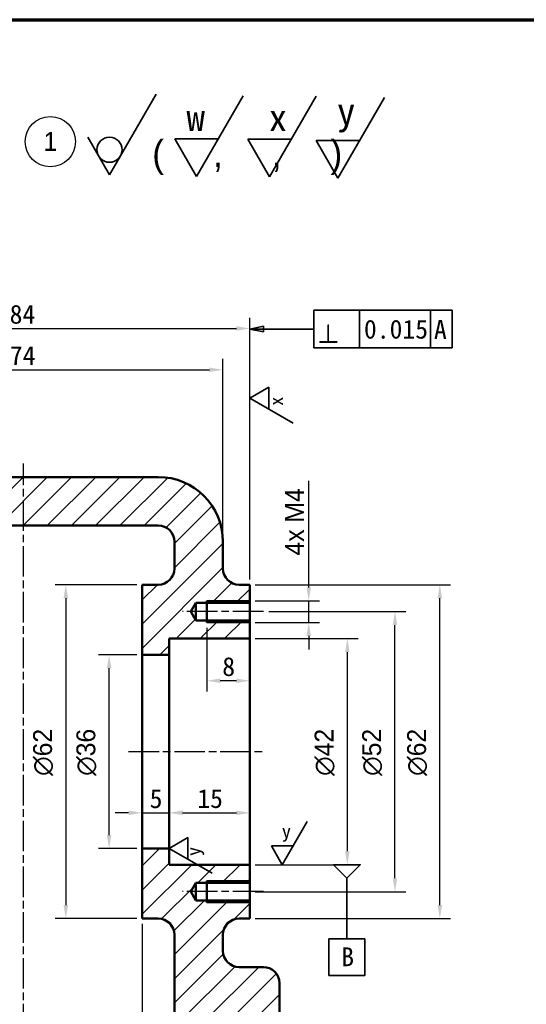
# Model space of a CAD drawing. Header units: millimetres. Extents: x 0 to 420, y 0 to 297.
# Tile 3 of 4: x 103 to 197, y 104 to 287. Entities that reach past the tile are written whole.
import ezdxf

# ---------------------------------------------------------------- set-up
doc = ezdxf.new("R2010")
doc.units = ezdxf.units.MM
doc.linetypes.add('CHAIN', pattern=[0.3543, 0.2362, -0.0295, 0.0591, -0.0295])
for name, color, linetype, lineweight in [('기호(ISO)', 7, 'Continuous', 35), ('스케치 형상(ISO)', 7, 'Continuous', 25), ('외형선(ISO)', 7, 'Continuous', 50), ('윤곽선', 7, 'Continuous', 70), ('좁은 외형선(ISO)', 7, 'Continuous', 35), ('중심선(ISO)', 7, 'Continuous', 25), ('치수(ISO)', 7, 'Continuous', 25), ('해치 (ISO)', 7, 'Continuous', 25)]:
    doc.layers.add(name, color=color, linetype=linetype, lineweight=lineweight)
doc.styles.add('주 텍스트 (ISO)', font='txt')
doc.styles.add('주텍스트 2.5', font='txt')
doc.styles.add('주텍스트 5', font='txt')
doc.styles.add('텍스트 스타일9', font='AIGDT___.TTF')
doc.dimstyles.new('기본값 (ISO)', dxfattribs={"dimtxt": 3.5, "dimasz": 2.5, "dimexe": 2, "dimexo": 1, "dimgap": 0.8, "dimtad": 1, "dimrnd": 1e-08, "dimdsep": 46, "dimtxsty": '주 텍스트 (ISO)', "dimcen": 0.09, "dimdle": 10, "dimclrd": 256, "dimclre": 256, "dimclrt": 256, "dimazin": 2, "dimtfac": 0.714286, "dimtmove": 0, "dimatfit": 3, "dimfxl": 1, "dimtolj": 1, "dimtzin": 0, "dimlwd": -1, "dimlwe": -1, "dimarcsym": 0})

# ---------------------------------------------------------------- blocks, each defined once
blk = doc.blocks.new('경계 윤곽선')
at = {"layer": '윤곽선'}
blk.add_line((10, 287), (410, 287), dxfattribs=at)
blk = doc.blocks.new('*D8')
at = {"layer": 'Defpoints', "color": 0, "transparency": 16777216}
for p in [(140.36, 221.99), (66.36, 190.07), (140.36, 190.07)]:
    blk.add_point(p, dxfattribs=at)
at = {"layer": '치수(ISO)', "transparency": 16777216}
for p, q in [((66.36, 191.07), (66.36, 223.99)), ((140.36, 191.07), (140.36, 223.99)), ((68.86, 221.99), (137.86, 221.99))]:
    blk.add_line(p, q, dxfattribs=at)
for points in [[(68.86, 222.41), (68.86, 221.57), (66.36, 221.99)], [(137.86, 222.41), (137.86, 221.57), (140.36, 221.99)]]:
    blk.add_solid(points, dxfattribs=at)
at = {"layer": '치수(ISO)', "transparency": 16777216, "insert": (100.83, 226.39), "char_height": 3.5, "attachment_point": 1, "style": '주 텍스트 (ISO)'}
blk.add_mtext('\\A1;74', dxfattribs=at)
blk = doc.blocks.new('*D10')
at = {"layer": 'Defpoints', "color": 0, "transparency": 16777216}
for p in [(147.86, 177.07), (172.27, 177.07), (145.36, 125.07)]:
    blk.add_point(p, dxfattribs=at)
at = {"layer": '치수(ISO)', "transparency": 16777216}
for p, q in [((148.86, 177.07), (174.27, 177.07)), ((172.27, 127.57), (172.27, 174.57)), ((146.36, 125.07), (174.27, 125.07))]:
    blk.add_line(p, q, dxfattribs=at)
for points in [[(171.85, 174.57), (172.69, 174.57), (172.27, 177.07)], [(171.85, 127.57), (172.69, 127.57), (172.27, 125.07)]]:
    blk.add_solid(points, dxfattribs=at)
at = {"layer": '치수(ISO)', "transparency": 16777216, "insert": (166.2, 146.58), "char_height": 3.5, "attachment_point": 1, "rotation": 90, "style": '주 텍스트 (ISO)'}
blk.add_mtext('\\A1;\\fAIGDT|b0|i0;\\H3.5000;n\\f굴림|b0|i0;\\H3.5000;52', dxfattribs=at)
blk = doc.blocks.new('*D13')
at = {"layer": 'Defpoints', "color": 0, "transparency": 16777216}
for p in [(145.36, 172.07), (163.44, 172.07), (145.36, 130.07)]:
    blk.add_point(p, dxfattribs=at)
at = {"layer": '치수(ISO)', "transparency": 16777216}
for p, q in [((146.36, 172.07), (165.44, 172.07)), ((163.44, 132.57), (163.44, 169.57)), ((146.36, 130.07), (165.44, 130.07))]:
    blk.add_line(p, q, dxfattribs=at)
for points in [[(163.02, 169.57), (163.85, 169.57), (163.44, 172.07)], [(163.02, 132.57), (163.85, 132.57), (163.44, 130.07)]]:
    blk.add_solid(points, dxfattribs=at)
at = {"layer": '치수(ISO)', "transparency": 16777216, "insert": (157.37, 146.58), "char_height": 3.5, "attachment_point": 1, "rotation": 90, "style": '주 텍스트 (ISO)'}
blk.add_mtext('\\A1;\\fAIGDT|b0|i0;\\H3.5000;n\\f굴림|b0|i0;\\H3.5000;42', dxfattribs=at)
blk = doc.blocks.new('*D14')
at = {"layer": 'Defpoints', "color": 0, "transparency": 16777216}
for p in [(145.36, 182.07), (180.59, 182.07), (145.36, 120.07)]:
    blk.add_point(p, dxfattribs=at)
at = {"layer": '치수(ISO)', "transparency": 16777216}
for p, q in [((146.36, 182.07), (182.59, 182.07)), ((180.59, 122.57), (180.59, 179.57)), ((146.36, 120.07), (182.59, 120.07))]:
    blk.add_line(p, q, dxfattribs=at)
for points in [[(180.17, 179.57), (181.01, 179.57), (180.59, 182.07)], [(180.17, 122.57), (181.01, 122.57), (180.59, 120.07)]]:
    blk.add_solid(points, dxfattribs=at)
at = {"layer": '치수(ISO)', "transparency": 16777216, "insert": (174.53, 146.58), "char_height": 3.5, "attachment_point": 1, "rotation": 90, "style": '주 텍스트 (ISO)'}
blk.add_mtext('\\A1;\\fAIGDT|b0|i0;\\H3.5000;n\\f굴림|b0|i0;\\H3.5000;62', dxfattribs=at)
blk = doc.blocks.new('*D16')
at = {"layer": 'Defpoints', "color": 0, "transparency": 16777216}
for p in [(145.36, 229.66), (61.36, 182.07), (145.36, 182.07)]:
    blk.add_point(p, dxfattribs=at)
at = {"layer": '치수(ISO)', "transparency": 16777216}
for p, q in [((61.36, 183.07), (61.36, 231.66)), ((145.36, 183.07), (145.36, 231.66)), ((63.86, 229.66), (142.86, 229.66))]:
    blk.add_line(p, q, dxfattribs=at)
for points in [[(63.86, 230.07), (63.86, 229.24), (61.36, 229.66)], [(142.86, 230.07), (142.86, 229.24), (145.36, 229.66)]]:
    blk.add_solid(points, dxfattribs=at)
at = {"layer": '치수(ISO)', "transparency": 16777216, "insert": (100.79, 234.05), "char_height": 3.5, "attachment_point": 1, "style": '주 텍스트 (ISO)'}
blk.add_mtext('\\A1;84', dxfattribs=at)
blk = doc.blocks.new('*D26')
at = {"layer": 'Defpoints', "color": 0, "transparency": 16777216}
for p in [(81.36, 120.07), (125.36, 120.07), (125.36, 83.49)]:
    blk.add_point(p, dxfattribs=at)
at = {"layer": '치수(ISO)', "transparency": 16777216}
for p, q in [((81.36, 119.07), (81.36, 81.49)), ((125.36, 119.07), (125.36, 81.49)), ((83.86, 83.49), (122.86, 83.49))]:
    blk.add_line(p, q, dxfattribs=at)
for points in [[(83.86, 83.91), (83.86, 83.08), (81.36, 83.49)], [(122.86, 83.91), (122.86, 83.08), (125.36, 83.49)]]:
    blk.add_solid(points, dxfattribs=at)
at = {"layer": '치수(ISO)', "transparency": 16777216, "insert": (100.76, 87.89), "char_height": 3.5, "attachment_point": 1, "style": '주 텍스트 (ISO)'}
blk.add_mtext('\\A1;44', dxfattribs=at)
blk = doc.blocks.new('*D27')
at = {"layer": 'Defpoints', "color": 0, "transparency": 16777216}
for p in [(145.36, 179.07), (156.28, 179.07), (145.36, 175.07)]:
    blk.add_point(p, dxfattribs=at)
at = {"layer": '치수(ISO)', "transparency": 16777216}
for p, q in [((156.28, 181.57), (156.28, 201.35)), ((146.36, 179.07), (158.28, 179.07)), ((156.28, 175.07), (156.28, 179.07)), ((146.36, 175.07), (158.28, 175.07)), ((156.28, 172.57), (156.28, 170.07))]:
    blk.add_line(p, q, dxfattribs=at)
for points in [[(155.86, 181.57), (156.69, 181.57), (156.28, 179.07)], [(155.86, 172.57), (156.69, 172.57), (156.28, 175.07)]]:
    blk.add_solid(points, dxfattribs=at)
at = {"layer": '치수(ISO)', "transparency": 16777216, "insert": (151.87, 187.5), "char_height": 3.5, "attachment_point": 1, "rotation": 90, "style": '주 텍스트 (ISO)'}
blk.add_mtext('\\A1;\\f굴림|b0|i0;\\H3.5000;4x M4', dxfattribs=at)
blk = doc.blocks.new('*D28')
at = {"layer": 'Defpoints', "color": 0, "transparency": 16777216}
for p in [(145.36, 178.7), (137.36, 175.07), (137.36, 164.24)]:
    blk.add_point(p, dxfattribs=at)
at = {"layer": '치수(ISO)', "transparency": 16777216}
for p, q in [((145.36, 177.7), (145.36, 162.24)), ((137.36, 174.07), (137.36, 162.24)), ((142.86, 164.24), (139.86, 164.24))]:
    blk.add_line(p, q, dxfattribs=at)
for points in [[(139.86, 164.65), (139.86, 163.82), (137.36, 164.24)], [(142.86, 164.65), (142.86, 163.82), (145.36, 164.24)]]:
    blk.add_solid(points, dxfattribs=at)
at = {"layer": '치수(ISO)', "transparency": 16777216, "insert": (140.23, 168.62), "char_height": 3.5, "attachment_point": 1, "style": '주 텍스트 (ISO)'}
blk.add_mtext('\\A1;8', dxfattribs=at)
blk = doc.blocks.new('*D31')
at = {"layer": 'Defpoints', "color": 0, "transparency": 16777216}
for p in [(125.36, 151.07), (130.36, 151.07), (130.36, 139.71)]:
    blk.add_point(p, dxfattribs=at)
at = {"layer": '치수(ISO)', "transparency": 16777216}
for p, q in [((122.86, 139.71), (120.36, 139.71)), ((125.36, 139.71), (130.36, 139.71)), ((132.86, 139.71), (135.36, 139.71))]:
    blk.add_line(p, q, dxfattribs=at)
for points in [[(122.86, 140.13), (122.86, 139.29), (125.36, 139.71)], [(132.86, 140.13), (132.86, 139.29), (130.36, 139.71)]]:
    blk.add_solid(points, dxfattribs=at)
at = {"layer": '치수(ISO)', "transparency": 16777216, "insert": (126.76, 144.09), "char_height": 3.5, "attachment_point": 1, "style": '주 텍스트 (ISO)'}
blk.add_mtext('\\A1;5', dxfattribs=at)
blk = doc.blocks.new('*D32')
at = {"layer": 'Defpoints', "color": 0, "transparency": 16777216}
for p in [(130.36, 151.07), (145.36, 151.07), (145.36, 139.71)]:
    blk.add_point(p, dxfattribs=at)
at = {"layer": '치수(ISO)', "transparency": 16777216}
blk.add_line((132.86, 139.71), (142.86, 139.71), dxfattribs=at)
for points in [[(132.86, 140.13), (132.86, 139.29), (130.36, 139.71)], [(142.86, 140.13), (142.86, 139.29), (145.36, 139.71)]]:
    blk.add_solid(points, dxfattribs=at)
at = {"layer": '치수(ISO)', "transparency": 16777216, "insert": (135.59, 144.11), "char_height": 3.5, "attachment_point": 1, "style": '주 텍스트 (ISO)'}
blk.add_mtext('\\A1;15', dxfattribs=at)
blk = doc.blocks.new('표면 텍스처 식별자10')
at = {"layer": '기호(ISO)'}
for p, q in [((119.31, 258.19), (127.97, 273.19)), ((115.27, 265.19), (119.31, 258.19))]:
    blk.add_line(p, q, dxfattribs=at)
blk.add_circle((119.31, 262.85), 2.33, dxfattribs=at)
blk = doc.blocks.new('*D43')
at = {"layer": 'Defpoints', "color": 0, "transparency": 16777216}
for p in [(119.25, 169.07), (125.36, 169.07), (125.36, 133.07)]:
    blk.add_point(p, dxfattribs=at)
at = {"layer": '치수(ISO)', "transparency": 16777216}
for p, q in [((124.36, 169.07), (117.25, 169.07)), ((119.25, 135.57), (119.25, 166.57)), ((124.36, 133.07), (117.25, 133.07))]:
    blk.add_line(p, q, dxfattribs=at)
for points in [[(118.83, 166.57), (119.66, 166.57), (119.25, 169.07)], [(118.83, 135.57), (119.66, 135.57), (119.25, 133.07)]]:
    blk.add_solid(points, dxfattribs=at)
at = {"layer": '치수(ISO)', "transparency": 16777216, "insert": (113.18, 146.59), "char_height": 3.5, "attachment_point": 1, "rotation": 90, "style": '주 텍스트 (ISO)'}
blk.add_mtext('\\A1;\\fAIGDT|b0|i0;\\H3.5000;n\\f굴림|b0|i0;\\H3.5000;36', dxfattribs=at)
blk = doc.blocks.new('*D44')
at = {"layer": 'Defpoints', "color": 0, "transparency": 16777216}
for p in [(125.36, 182.07), (111.21, 120.07), (125.36, 120.07)]:
    blk.add_point(p, dxfattribs=at)
at = {"layer": '치수(ISO)', "transparency": 16777216}
for p, q in [((124.36, 182.07), (109.21, 182.07)), ((111.21, 179.57), (111.21, 122.57)), ((124.36, 120.07), (109.21, 120.07))]:
    blk.add_line(p, q, dxfattribs=at)
for points in [[(110.8, 179.57), (111.63, 179.57), (111.21, 182.07)], [(110.8, 122.57), (111.63, 122.57), (111.21, 120.07)]]:
    blk.add_solid(points, dxfattribs=at)
at = {"layer": '치수(ISO)', "transparency": 16777216, "insert": (105.15, 146.58), "char_height": 3.5, "attachment_point": 1, "rotation": 90, "style": '주 텍스트 (ISO)'}
blk.add_mtext('\\A1;\\fAIGDT|b0|i0;\\H3.5000;n\\f굴림|b0|i0;\\H3.5000;62', dxfattribs=at)
blk = doc.blocks.new('데이텀 식별자2')
at = {"layer": '기호(ISO)'}
for p, q in [((163.34, 127.57), (163.34, 120.99)), ((163.34, 120.99), (163.34, 116.32)), ((160.01, 116.32), (166.66, 116.32)), ((160.01, 116.32), (160.01, 109.48)), ((166.66, 116.32), (166.66, 109.48)), ((160.01, 109.48), (166.66, 109.48))]:
    blk.add_line(p, q, dxfattribs=at)
at = {"layer": '기호(ISO)', "flags": 128}
blk.add_lwpolyline([(160.84, 130.07), (165.84, 130.07), (163.34, 127.57), (160.84, 130.07)], dxfattribs=at)
at = {"layer": '기호(ISO)'}
blk.add_solid([(160.84, 130.07), (165.84, 130.07), (163.34, 127.57), (160.84, 130.07)], dxfattribs=at)
at = {"layer": '기호(ISO)', "insert": (162.3, 111.23), "char_height": 3.5, "attachment_point": 7, "style": '주 텍스트 (ISO)'}
blk.add_mtext('B', dxfattribs=at)
blk = doc.blocks.new('표면 텍스처 식별자11')
at = {"layer": '기호(ISO)'}
for p, q in [((148.87, 218.73), (145.37, 216.71)), ((148.87, 218.73), (148.87, 214.69)), ((145.37, 216.71), (153.37, 212.09))]:
    blk.add_line(p, q, dxfattribs=at)
at = {"layer": '기호(ISO)', "insert": (151.47, 215.3), "char_height": 2.5, "attachment_point": 7, "rotation": 90, "style": '주텍스트 2.5'}
blk.add_mtext('x', dxfattribs=at)
blk = doc.blocks.new('표면 텍스처 식별자14')
at = {"layer": '기호(ISO)'}
for p, q in [((151.36, 130.08), (155.98, 138.08)), ((149.34, 133.58), (151.36, 130.08)), ((149.34, 133.58), (153.38, 133.58))]:
    blk.add_line(p, q, dxfattribs=at)
at = {"layer": '기호(ISO)', "insert": (151.27, 134.33), "char_height": 2.5, "attachment_point": 7, "style": '주텍스트 2.5'}
blk.add_mtext('y', dxfattribs=at)
blk = doc.blocks.new('표면 텍스처 식별자17')
at = {"layer": '기호(ISO)'}
for p, q in [((130.36, 136.27), (130.36, 133.07)), ((133.87, 135.12), (130.37, 133.1)), ((133.87, 135.12), (133.87, 131.08)), ((130.37, 133.1), (138.37, 128.48))]:
    blk.add_line(p, q, dxfattribs=at)
at = {"layer": '기호(ISO)', "insert": (136.88, 131.68), "char_height": 2.5, "attachment_point": 7, "rotation": 90, "style": '주텍스트 2.5'}
blk.add_mtext('y', dxfattribs=at)
blk = doc.blocks.new('GDT 식별자(&T)4')
at = {"layer": '기호(ISO)'}
for p, q in [((157.21, 233.06), (182.89, 233.06)), ((157.21, 233.06), (157.21, 226.06)), ((165.66, 233.06), (165.66, 226.06)), ((178.89, 233.06), (178.89, 226.06)), ((182.89, 233.06), (182.89, 226.06)), ((147.86, 230.06), (145.36, 229.56)), ((147.86, 229.56), (145.36, 229.56)), ((145.36, 229.56), (147.86, 229.06)), ((147.86, 229.06), (147.86, 230.06)), ((147.86, 229.56), (154.04, 229.56)), ((154.04, 229.56), (157.21, 229.56)), ((157.21, 226.06), (182.89, 226.06))]:
    blk.add_line(p, q, dxfattribs=at)
at = {"layer": '기호(ISO)', "flags": 128}
blk.add_lwpolyline([(147.86, 230.06), (145.36, 229.56), (147.86, 229.06), (147.86, 230.06)], dxfattribs=at)
at = {"layer": '기호(ISO)'}
blk.add_solid([(147.86, 230.06), (145.36, 229.56), (147.86, 229.06), (147.86, 230.06)], dxfattribs=at)
at = {"layer": '기호(ISO)', "char_height": 3.5, "attachment_point": 7}
for s, insert, style in [('0.015', (166.51, 227.72), '주 텍스트 (ISO)'), ('A', (179.5, 227.71), '주 텍스트 (ISO)'), ('b', (157.99, 226.97), '텍스트 스타일9')]:
    blk.add_mtext(s, dxfattribs=dict(at, insert=insert, style=style))
blk = doc.blocks.new('표면 텍스처 식별자20')
at = {"layer": '기호(ISO)'}
for p, q in [((135.46, 257.86), (144.12, 272.86)), ((131.42, 264.86), (135.46, 257.86)), ((131.42, 264.86), (139.51, 264.86))]:
    blk.add_line(p, q, dxfattribs=at)
at = {"layer": '기호(ISO)', "insert": (133.6, 266.36), "char_height": 5, "attachment_point": 7, "style": '주텍스트 5'}
blk.add_mtext('w', dxfattribs=at)
blk = doc.blocks.new('표면 텍스처 식별자21')
at = {"layer": '기호(ISO)'}
for p, q in [((149, 257.82), (157.66, 272.82)), ((144.96, 264.82), (149, 257.82)), ((144.96, 264.82), (153.04, 264.82))]:
    blk.add_line(p, q, dxfattribs=at)
at = {"layer": '기호(ISO)', "insert": (148.86, 266.32), "char_height": 5, "attachment_point": 7, "style": '주텍스트 5'}
blk.add_mtext('x', dxfattribs=at)
blk = doc.blocks.new('표면 텍스처 식별자22')
at = {"layer": '기호(ISO)'}
for p, q in [((161.68, 257.54), (170.34, 272.54)), ((157.64, 264.54), (161.68, 257.54)), ((157.64, 264.54), (165.72, 264.54))]:
    blk.add_line(p, q, dxfattribs=at)
at = {"layer": '기호(ISO)', "insert": (161.51, 266.04), "char_height": 5, "attachment_point": 7, "style": '주텍스트 5'}
blk.add_mtext('y', dxfattribs=at)

msp = doc.modelspace()

# ---------------------------------------------------------------- hatches: boundary and pattern name
at = {"layer": '해치 (ISO)'}
h = msp.add_hatch(dxfattribs=at)
h.set_pattern_fill('ANSI31', color=256, scale=25.4, style=0)
h.set_pattern_definition([(45, (0, 0), (-2.245064, 2.245064), [])])
edge = h.paths.add_edge_path()
edge.add_ellipse((128.355, 117.074), major_axis=(3, 0), ratio=1, start_angle=0, end_angle=90)
edge.add_line((128.355, 120.074), (125.355, 120.074))
edge.add_line((125.355, 120.074), (125.355, 133.074))
edge.add_line((125.355, 133.074), (130.355, 133.074))
edge.add_line((130.355, 133.074), (130.355, 130.074))
edge.add_line((130.355, 130.074), (145.355, 130.074))
edge.add_line((145.355, 130.074), (145.355, 126.695))
edge.add_line((145.355, 126.695), (135.355, 126.695))
edge.add_line((135.355, 126.695), (134.419, 125.074))
edge.add_line((134.419, 125.074), (135.355, 123.453))
edge.add_line((135.355, 123.453), (145.355, 123.453))
edge.add_line((145.355, 123.453), (145.355, 120.074))
edge.add_line((145.355, 120.074), (143.355, 120.074))
edge.add_ellipse((143.355, 117.074), major_axis=(0, 3), ratio=1, start_angle=0, end_angle=90)
edge.add_line((140.355, 117.074), (140.355, 114.074))
edge.add_ellipse((143.355, 114.074), major_axis=(-3, 0), ratio=1, start_angle=0, end_angle=90)
edge.add_line((143.355, 111.074), (147.855, 111.074))
edge.add_ellipse((147.855, 108.074), major_axis=(0, 3), ratio=1, start_angle=270, end_angle=360, ccw=False)
edge.add_line((150.855, 108.074), (150.855, 101.074))
edge.add_line((150.855, 101.074), (131.355, 101.074))
edge.add_line((131.355, 101.074), (131.355, 117.074))
edge = h.paths.add_edge_path()
edge.add_ellipse((78.355, 117.074), major_axis=(0, 3), ratio=1, start_angle=0, end_angle=90)
edge.add_line((75.355, 117.074), (75.355, 101.074))
edge.add_line((75.355, 101.074), (55.855, 101.074))
edge.add_line((55.855, 101.074), (55.855, 108.074))
edge.add_ellipse((58.855, 108.074), major_axis=(-3, 0), ratio=1, start_angle=270, end_angle=360, ccw=False)
edge.add_line((58.855, 111.074), (63.355, 111.074))
edge.add_ellipse((63.355, 114.074), major_axis=(0, -3), ratio=1, start_angle=0, end_angle=90)
edge.add_line((66.355, 114.074), (66.355, 117.074))
edge.add_ellipse((63.355, 117.074), major_axis=(3, 0), ratio=1, start_angle=0, end_angle=90)
edge.add_line((63.355, 120.074), (61.355, 120.074))
edge.add_line((61.355, 120.074), (61.355, 123.453))
edge.add_line((61.355, 123.453), (71.355, 123.453))
edge.add_line((71.355, 123.453), (72.291, 125.074))
edge.add_line((72.291, 125.074), (71.355, 126.695))
edge.add_line((71.355, 126.695), (61.355, 126.695))
edge.add_line((61.355, 126.695), (61.355, 130.074))
edge.add_line((61.355, 130.074), (76.355, 130.074))
edge.add_line((76.355, 130.074), (76.355, 133.074))
edge.add_line((76.355, 133.074), (81.355, 133.074))
edge.add_line((81.355, 133.074), (81.355, 120.074))
edge.add_line((81.355, 120.074), (78.355, 120.074))
edge = h.paths.add_edge_path()
edge.add_ellipse((78.355, 185.074), major_axis=(-3, 0), ratio=1, start_angle=0, end_angle=90)
edge.add_line((78.355, 182.074), (81.355, 182.074))
edge.add_line((81.355, 182.074), (81.355, 169.074))
edge.add_line((81.355, 169.074), (76.355, 169.074))
edge.add_line((76.355, 169.074), (76.355, 172.074))
edge.add_line((76.355, 172.074), (61.355, 172.074))
edge.add_line((61.355, 172.074), (61.355, 175.453))
edge.add_line((61.355, 175.453), (71.355, 175.453))
edge.add_line((71.355, 175.453), (72.291, 177.074))
edge.add_line((72.291, 177.074), (71.355, 178.695))
edge.add_line((71.355, 178.695), (61.355, 178.695))
edge.add_line((61.355, 178.695), (61.355, 182.074))
edge.add_line((61.355, 182.074), (63.355, 182.074))
edge.add_ellipse((63.355, 185.074), major_axis=(0, -3), ratio=1, start_angle=0, end_angle=90)
edge.add_line((66.355, 185.074), (66.355, 190.074))
edge.add_ellipse((78.355, 190.074), major_axis=(-12, 0), ratio=1, start_angle=270, end_angle=360, ccw=False)
edge.add_line((78.355, 202.074), (128.355, 202.074))
edge.add_ellipse((128.355, 190.074), major_axis=(0, 12), ratio=1, start_angle=270, end_angle=360, ccw=False)
edge.add_line((140.355, 190.074), (140.355, 185.074))
edge.add_ellipse((143.355, 185.074), major_axis=(-3, 0), ratio=1, start_angle=0, end_angle=90)
edge.add_line((143.355, 182.074), (145.355, 182.074))
edge.add_line((145.355, 182.074), (145.355, 178.695))
edge.add_line((145.355, 178.695), (135.355, 178.695))
edge.add_line((135.355, 178.695), (134.419, 177.074))
edge.add_line((134.419, 177.074), (135.355, 175.453))
edge.add_line((135.355, 175.453), (145.355, 175.453))
edge.add_line((145.355, 175.453), (145.355, 172.074))
edge.add_line((145.355, 172.074), (130.355, 172.074))
edge.add_line((130.355, 172.074), (130.355, 169.074))
edge.add_line((130.355, 169.074), (125.355, 169.074))
edge.add_line((125.355, 169.074), (125.355, 182.074))
edge.add_line((125.355, 182.074), (128.355, 182.074))
edge.add_ellipse((128.355, 185.074), major_axis=(0, -3), ratio=1, start_angle=0, end_angle=90)
edge.add_line((131.355, 185.074), (131.355, 190.074))
edge.add_ellipse((128.355, 190.074), major_axis=(3, 0), ratio=1, start_angle=0, end_angle=90)
edge.add_line((128.355, 193.074), (78.355, 193.074))
edge.add_ellipse((78.355, 190.074), major_axis=(0, 3), ratio=1, start_angle=0, end_angle=90)
edge.add_line((75.355, 190.074), (75.355, 185.074))

# ---------------------------------------------------------------- linework, layer by layer
at = {"layer": '스케치 형상(ISO)'}
msp.add_circle((108.339, 264.351), 4.655, dxfattribs=at)
at = {"layer": '외형선(ISO)'}
for p, q in [((78.355, 202.074), (128.355, 202.074)), ((128.355, 193.074), (78.355, 193.074)), ((131.355, 185.074), (131.355, 190.074)), ((140.355, 190.074), (140.355, 185.074)), ((125.355, 182.074), (128.355, 182.074)), ((125.355, 169.074), (125.355, 182.074)), ((143.355, 182.074), (145.355, 182.074)), ((145.355, 182.074), (145.355, 178.695)), ((135.355, 178.695), (134.419, 177.074)), ((145.355, 178.695), (135.355, 178.695)), ((135.355, 175.453), (135.355, 178.695)), ((137.355, 175.074), (137.355, 179.074)), ((145.355, 178.695), (145.355, 175.453)), ((134.419, 177.074), (135.355, 175.453)), ((135.355, 175.453), (145.355, 175.453)), ((145.355, 175.453), (145.355, 172.074)), ((130.355, 172.074), (130.355, 169.074)), ((145.355, 172.074), (130.355, 172.074)), ((145.355, 172.074), (145.355, 130.074)), ((130.355, 169.074), (125.355, 169.074)), ((125.355, 133.074), (125.355, 169.074)), ((130.355, 169.074), (130.355, 133.074)), ((125.355, 133.074), (130.355, 133.074)), ((125.355, 120.074), (125.355, 133.074)), ((130.355, 133.074), (130.355, 130.074)), ((130.355, 130.074), (145.355, 130.074)), ((145.355, 130.074), (145.355, 126.695)), ((135.355, 126.695), (134.419, 125.074)), ((145.355, 126.695), (135.355, 126.695)), ((135.355, 123.453), (135.355, 126.695)), ((137.355, 123.074), (137.355, 127.074)), ((145.355, 126.695), (145.355, 123.453)), ((134.419, 125.074), (135.355, 123.453)), ((135.355, 123.453), (145.355, 123.453)), ((145.355, 123.453), (145.355, 120.074)), ((128.355, 120.074), (125.355, 120.074)), ((145.355, 120.074), (143.355, 120.074)), ((131.355, 101.074), (131.355, 117.074)), ((140.355, 117.074), (140.355, 114.074)), ((143.355, 111.074), (147.855, 111.074)), ((150.855, 108.074), (150.855, 101.074))]:
    msp.add_line(p, q, dxfattribs=at)
for centre, radius, start, end in [((128.355, 190.074), 12, 0, 90), ((128.355, 190.074), 3, 0, 90), ((128.355, 185.074), 3, 270, 0), ((143.355, 185.074), 3, 180, 270), ((128.355, 117.074), 3, 0, 90), ((143.355, 117.074), 3, 90, 180), ((143.355, 114.074), 3, 180, 270), ((147.855, 108.074), 3, 0, 90)]:
    msp.add_arc(centre, radius, start, end, dxfattribs=at)
at = {"layer": '좁은 외형선(ISO)'}
for p, q in [((145.355, 179.074), (137.355, 179.074)), ((137.355, 175.074), (145.355, 175.074)), ((145.355, 127.074), (137.355, 127.074)), ((137.355, 123.074), (145.355, 123.074))]:
    msp.add_line(p, q, dxfattribs=at)
at = {"layer": '중심선(ISO)', "linetype": 'CHAIN', "ltscale": 23.990969}
for p, q in [((103.355, 98.574), (103.355, 204.574)), ((147.855, 177.074), (132.855, 177.074)), ((122.855, 151.074), (147.855, 151.074)), ((147.855, 125.074), (132.855, 125.074))]:
    msp.add_line(p, q, dxfattribs=at)

# ---------------------------------------------------------------- block references
msp.add_blockref('경계 윤곽선', (0, 0))
at = {"layer": '기호(ISO)'}
for name in ['표면 텍스처 식별자10', '표면 텍스처 식별자20', '표면 텍스처 식별자21', '표면 텍스처 식별자22', 'GDT 식별자(&T)4', '표면 텍스처 식별자11', '표면 텍스처 식별자14', '표면 텍스처 식별자17', '데이텀 식별자2']:
    msp.add_blockref(name, (0, 0), dxfattribs=at)

# ---------------------------------------------------------------- texts
at = {"layer": '기호(ISO)', "insert": (108.339, 264.391), "char_height": 3.5, "attachment_point": 5, "style": '주 텍스트 (ISO)'}
msp.add_mtext('\\f굴림|b0|i0;1', dxfattribs=at)
at = {"layer": '기호(ISO)', "insert": (127.244, 264.669), "char_height": 5, "width": 42.58755, "attachment_point": 1, "style": '주 텍스트 (ISO)'}
msp.add_mtext('{\\f굴림|b0|i0;\\H5.0000;(     ,     ,     )}', dxfattribs=at)

# ---------------------------------------------------------------- dimensions: what is measured, and where the dimension line sits
at = {"layer": '치수(ISO)'}
for base, p1, p2, override, picture, middle in [((145.355, 229.657), (61.355, 182.074), (145.355, 182.074), {"dimgap": 0.8, "dimdec": 2, "dimtol": 0, "dimlim": 0, "dimtp": 0, "dimtm": 0, "dimtdec": 2, "dimtofl": 0, "dimatfit": 1}, '*D16', (103.355, 229.657)), ((140.355, 221.989), (66.355, 190.074), (140.355, 190.074), {"dimgap": 0.8, "dimdec": 2, "dimtol": 0, "dimlim": 0, "dimtp": 0, "dimtm": 0, "dimtdec": 2, "dimtofl": 0, "dimatfit": 1}, '*D8', (103.355, 221.989)), ((137.355, 164.235), (145.355, 178.695), (137.355, 175.074), {"dimgap": 0.8, "dimdec": 2, "dimtol": 0, "dimlim": 0, "dimtp": 0, "dimtm": 0, "dimtdec": 2, "dimtofl": 0, "dimatfit": 1}, '*D28', (141.355, 164.235)), ((130.355, 139.71), (125.355, 151.074), (130.355, 151.074), {"dimgap": 0.8, "dimdec": 2, "dimse1": 1, "dimse2": 1, "dimtol": 0, "dimlim": 0, "dimtp": 0, "dimtm": 0, "dimtdec": 2, "dimtofl": 1, "dimatfit": 1}, '*D31', (127.855, 139.71)), ((125.355, 83.493), (81.355, 120.074), (125.355, 120.074), {"dimgap": 0.8, "dimdec": 2, "dimtol": 0, "dimlim": 0, "dimtp": 0, "dimtm": 0, "dimtdec": 2, "dimtofl": 0, "dimatfit": 1}, '*D26', (103.355, 83.493))]:
    dim = msp.add_linear_dim(base=base, p1=p1, p2=p2, angle=180, dimstyle='기본값 (ISO)', override=override, dxfattribs=at)
    dim.commit()
    dim.dimension.update_dxf_attribs({"geometry": picture, "text_midpoint": middle, "dimtype": 160})
for base, p1, p2, angle, text, override, picture, middle in [((156.277, 179.074), (145.355, 175.074), (145.355, 179.074), 270, '\\f굴림|b0|i0;\\H3.5000;4x M<>', {"dimgap": 0.8, "dimdec": 2, "dimtol": 0, "dimlim": 0, "dimtp": 0, "dimtm": 0, "dimtdec": 2, "dimtofl": 1, "dimatfit": 1}, '*D27', (156.277, 194.025)), ((111.213, 120.074), (125.355, 182.074), (125.355, 120.074), 90, '\\fAIGDT|b0|i0;\\H3.5000;n\\f굴림|b0|i0;\\H3.5000;<>', {"dimgap": 0.8, "dimdec": 2, "dimtol": 0, "dimlim": 0, "dimtp": 0, "dimtm": 0, "dimtdec": 2, "dimtofl": 0, "dimatfit": 1}, '*D44', (111.213, 151.074)), ((180.591, 182.074), (145.355, 120.074), (145.355, 182.074), 90, '\\fAIGDT|b0|i0;\\H3.5000;n\\f굴림|b0|i0;\\H3.5000;<>', {"dimgap": 0.8, "dimdec": 2, "dimtol": 0, "dimlim": 0, "dimtp": 0, "dimtm": 0, "dimtdec": 2, "dimtofl": 0, "dimatfit": 1}, '*D14', (180.591, 151.074)), ((172.269, 177.074), (145.355, 125.074), (147.855, 177.074), 90, '\\fAIGDT|b0|i0;\\H3.5000;n\\f굴림|b0|i0;\\H3.5000;<>', {"dimgap": 0.8, "dimdec": 2, "dimtol": 0, "dimlim": 0, "dimtp": 0, "dimtm": 0, "dimtdec": 2, "dimtofl": 0, "dimatfit": 1}, '*D10', (172.269, 151.074)), ((163.435, 172.074), (145.355, 130.074), (145.355, 172.074), 270, '\\fAIGDT|b0|i0;\\H3.5000;n\\f굴림|b0|i0;\\H3.5000;<>', {"dimgap": 0.8, "dimdec": 2, "dimtol": 0, "dimlim": 0, "dimtp": 0, "dimtm": 0, "dimtdec": 2, "dimtofl": 0, "dimatfit": 1}, '*D13', (163.435, 151.074)), ((119.248, 169.074), (125.355, 133.074), (125.355, 169.074), 270, '\\fAIGDT|b0|i0;\\H3.5000;n\\f굴림|b0|i0;\\H3.5000;<>', {"dimgap": 0.8, "dimdec": 2, "dimtol": 0, "dimlim": 0, "dimtp": 0, "dimtm": 0, "dimtdec": 2, "dimtofl": 0, "dimatfit": 1}, '*D43', (119.248, 151.074))]:
    dim = msp.add_linear_dim(base=base, p1=p1, p2=p2, angle=angle, text=text, dimstyle='기본값 (ISO)', override=override, dxfattribs=at)
    dim.commit()
    dim.dimension.update_dxf_attribs({"geometry": picture, "text_midpoint": middle, "dimtype": 160})
dim = msp.add_linear_dim(base=(145.355, 139.71), p1=(130.355, 151.074), p2=(145.355, 151.074), dimstyle='기본값 (ISO)', override={"dimgap": 0.8, "dimdec": 2, "dimse1": 1, "dimse2": 1, "dimtol": 0, "dimlim": 0, "dimtp": 0, "dimtm": 0, "dimtdec": 2, "dimtofl": 0, "dimatfit": 1}, dxfattribs=at)
dim.commit()
dim.dimension.update_dxf_attribs({"geometry": '*D32', "text_midpoint": (137.855, 139.71), "dimtype": 160})

doc.saveas('drawing.dxf')
